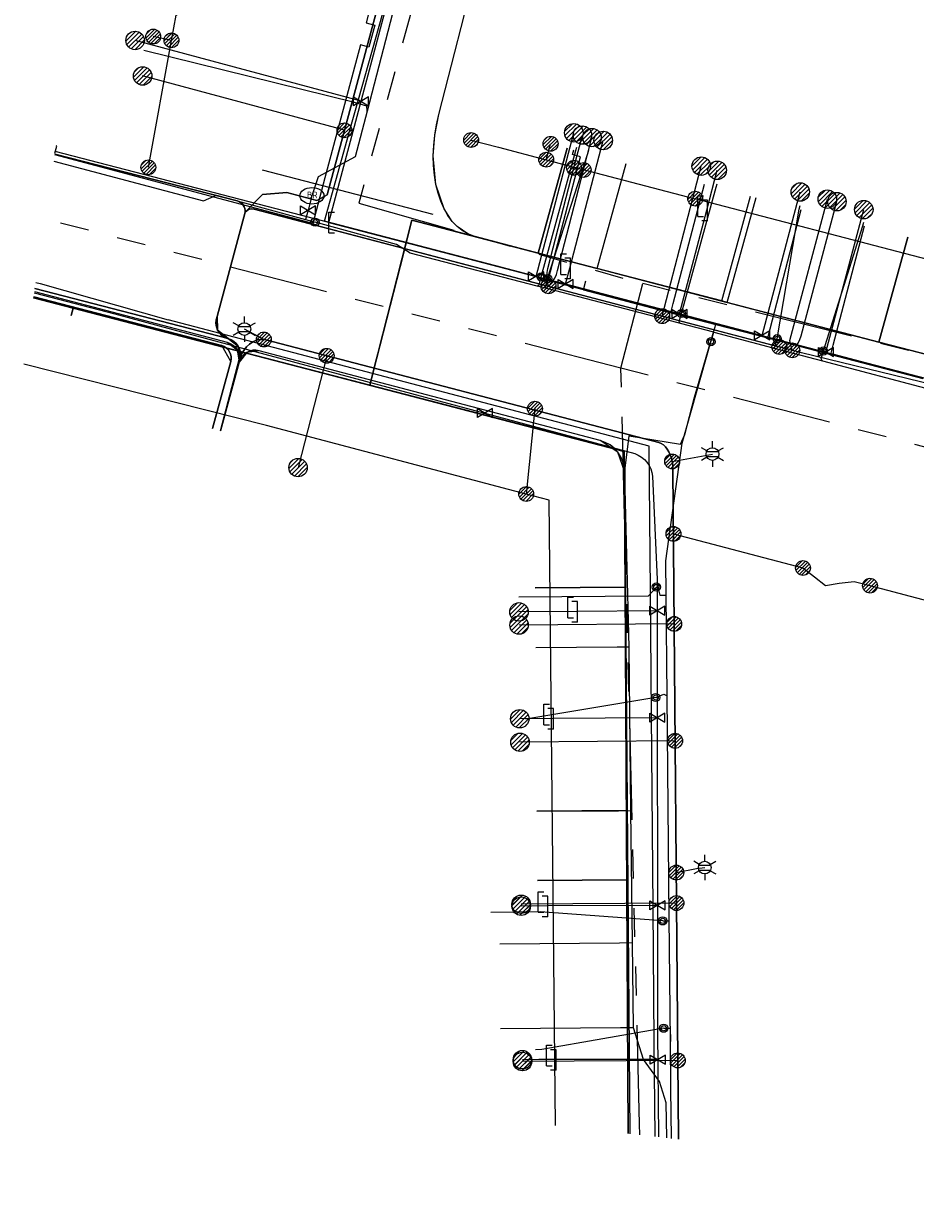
# Model space of a CAD drawing. Header units: metres. Extents: x 197355 to 199157, y 355772 to 356286.
# Tile 231 of 256: x 198535 to 198589, y 355860 to 355931. Entities that reach past the tile are written whole.
import ezdxf
from ezdxf.enums import TextEntityAlignment as Align
from ezdxf.lldxf.tags import DXFTag

# ---------------------------------------------------------------- set-up
doc = ezdxf.new("R2010")
doc.units = ezdxf.units.M
doc.linetypes.add('RI-GWA', pattern=[18.45, 6, -1.8, 1.75, -1.8, 1.75, -1.8, 1.75, -1.8])
for name, color, linetype, lineweight in [('B-WE-KL-DATA_HULPSTUK_KPNB.V.-S', 90, 'Continuous', 25), ('B-WE-KL-DATA_KABELBUNDEL_KPNB.V.-G', 90, 'Continuous', 18), ('B-WE-KL-DATA_KABELBUNDEL_ZIGGOB.V.-G', 94, 'Continuous', 18), ('B-WE-KL-DATA_TELECOM_REGGEFIBEROPERATORB.V.-G', 90, 'KL-TELECOM-ALGEMEEN-N', 18), ('B-WE-KL-DATA_TELECOM_ZIGGOB.V.-G', 94, 'KL-TELECOM-ALGEMEEN-N', 18), ('B-WE-KL-ET_LS_ENEXISNETBEHEERB.V.-G', 190, 'KL-LS-N', 18), ('B-WE-KL-ET_LS_HULPSTUK_ENEXISNETBEHEERB.V.-G', 190, 'Continuous', 18), ('B-WE-KL-ET_LS_HULPSTUK_ENEXISNETBEHEERB.V.-S', 190, 'Continuous', 25), ('B-WE-KL-ET_LS_KABELBUNDEL_ENEXISNETBEHEERB.V.-G', 190, 'KL-BUNDEL-N', 18), ('B-WE-KL-ET_MS_ENEXISNETBEHEERB.V.-G', 130, 'KL-MS-N', 18), ('B-WE-KL-GAS_HULPSTUK_ENEXISNETBEHEERB.V.-S', 30, 'Continuous', 25), ('B-WE-KL-GAS_LD_ENEXISNETBEHEERB.V.-G', 50, 'KL-GAS-LD-N', 18), ('B-WE-KL-GAS_LD_HOOFDLEIDING_100 MBAR_PE_ENEXISNETBEHEERB.V.-G', 50, 'KL-GAS-LD-N', 18), ('B-WE-KL-GAS_LD_HOOFDLEIDING_100 MBAR_PVC_ENEXISNETBEHEERB.V.-G', 50, 'KL-GAS-LD-N', 18), ('B-WE-KL-WATER_HULPSTUK_NVWATERLEIDINGMAATSCHAPPIJLIMBURG-S', 170, 'Continuous', 25), ('B-WE-KL-WATER_TRANSPORTLEIDING_NVWATERLEIDINGMAATSCHAPPIJLIMBURG-G', 170, 'KL-WATER-TR-N', 18), ('B-WE-RI-GWA_GEMEENTEROERMOND-G', 30, 'RI-GWA', 18)]:
    doc.layers.add(name, color=color, linetype=linetype, lineweight=lineweight)
doc.styles.add('NLCS-ISO', font='NLCS-ISO.ttf')
doc.styles.get("Standard").update_dxf_attribs({"font": 'isocp.shx'})
doc.linetypes.add('KL-BUNDEL-N', pattern='A,28,-5,[103,NLCS.SHX,S=1.25,R=0,X=0,Y=0],-5,[103,NLCS.SHX,S=1.25,R=0,X=0,Y=0],-5,[103,NLCS.SHX,S=1.25,R=0,X=0,Y=0],-5,[103,NLCS.SHX,S=1.25,R=0,X=0,Y=0],-5', length=53)
tags = doc.linetypes.add('KL-GAS-LD-N', pattern='A,4,-1,[69,NLCS.SHX,S=0.5,R=0,X=0,Y=0],-1,4,-1,["L",Standard,S=1,R=0,X=0.25,Y=-0.5],-2', length=13).pattern_tags.tags
tags[18] = DXFTag(74, 10)
tags = doc.linetypes.add('KL-LS-N', pattern='A,4,-1,[103,NLCS.SHX,S=0.75,R=0,X=0,Y=0],-1,4,-1,["L",Standard,S=1,R=0,X=0,Y=-0.5],-2', length=13).pattern_tags.tags
tags[18] = DXFTag(74, 10)
tags = doc.linetypes.add('KL-MS-N', pattern='A,4,-1,[103,NLCS.SHX,S=0.75,R=0,X=0,Y=0],-1,4,-1,["M",Standard,S=1,R=0,X=0,Y=-0.5],-2', length=13).pattern_tags.tags
tags[18] = DXFTag(74, 10)
doc.linetypes.add('KL-TELECOM-ALGEMEEN-N', pattern='A,7,-1,[101,NLCS.SHX,S=0.5,R=0,X=0,Y=0],-1', length=9)
doc.linetypes.add('KL-WATER-TR-N', pattern='A,7,-0.5,[168,NLCS.SHX,S=0.75,R=0,X=0.75,Y=0],-2,[168,NLCS.SHX,S=0.75,R=0,X=0.75,Y=0],-2', length=11.5)

# ---------------------------------------------------------------- blocks, each defined once
blk = doc.blocks.new('SKL-ET_HULP_MOF-SO')
h = blk.add_hatch()
h.set_pattern_fill('ANSI31', color=256, scale=6, style=0)
h.set_pattern_definition([(45, (-2.25, -126.982), (-0.53033, 0.53033), [])])
edge = h.paths.add_edge_path()
edge.add_arc((0, 0), 2.25, 0, 360)
at = {"linetype": 'Continuous'}
blk.add_circle((0, 0), 2.25, dxfattribs=at)
blk = doc.blocks.new('SKL-WTB_HULP_AFSLUITER-SO')
for p, q in [((2.3, 1.37), (-2.3, -1.37)), ((-2.3, 1.37), (2.3, -1.37)), ((2.3, -1.37), (2.3, 1.37))]:
    blk.add_line(p, q)
at = {"ltscale": 0.1}
blk.add_line((-2.3, -1.37), (-2.3, 1.37), dxfattribs=at)
blk = doc.blocks.new('SKL-WTB_HULP_AANSLUITPUNT-SO')
h = blk.add_hatch()
h.set_pattern_fill('ANSI31', color=256, scale=3, style=0)
h.set_pattern_definition([(45, (-1.125, -63.491), (-0.265165, 0.265165), [])])
edge = h.paths.add_edge_path()
edge.add_arc((0, 0), 1.12, 0, 360)
at = {"linetype": 'Continuous'}
blk.add_circle((0, 0), 1.12, dxfattribs=at)
blk = doc.blocks.new('SKL-WTB_HULP_VERLOOPSTUK-SO')
for p, q in [((-0.539, -0.383), (-0.539, 0.867)), ((-0.539, 0.867), (-0.193, 0.867)), ((0.048, 0.598), (-0.298, 0.598)), ((0.048, -0.652), (0.048, 0.598)), ((-0.539, -0.383), (-0.193, -0.383)), ((0.048, -0.652), (-0.298, -0.652))]:
    blk.add_line(p, q)
blk = doc.blocks.new('SKL-WTB_HULP_EINDKAP-SO')
for p, q in [((0, -0.625), (0, 0.625)), ((0, 0.625), (0.346, 0.625)), ((0, -0.625), (0.346, -0.625))]:
    blk.add_line(p, q)
blk = doc.blocks.new('SKL-ET_HULP_AANSLUITPUNT-SO')
h = blk.add_hatch()
h.set_pattern_fill('ANSI31', color=256, scale=30, style=0)
h.set_pattern_definition([(45, (-11.25, -634.91), (-2.65165, 2.65165), [])])
edge = h.paths.add_edge_path()
edge.add_arc((0, 0), 11.2, 0, 360)
at = {"linetype": 'Continuous'}
blk.add_circle((0, 0), 11.2, dxfattribs=at)
blk = doc.blocks.new('B-SIE-WEG_LICHTMAST-SO')
at = {"ltscale": 0.1}
for p, q in [((0, 0.386), (0, 0.772)), ((-0.334, 0.193), (-0.668, 0.386)), ((0.334, 0.193), (0.668, 0.386)), ((-0.334, -0.193), (-0.668, -0.386)), ((0, -0.386), (0, -0.772)), ((0.334, -0.193), (0.668, -0.386))]:
    blk.add_line(p, q, dxfattribs=at)
at = {"flags": 128}
for points in [[(-0.354, 0.152), (0.354, 0.152)], [(-0.354, -0.152), (0.354, -0.152)]]:
    blk.add_lwpolyline(points, dxfattribs=at)
at = {"ltscale": 0.1}
blk.add_circle((0, 0), 0.386, dxfattribs=at)
at = {"style": 'NLCS-ISO'}
blk.add_attdef('TYPE', text='', height=0.549, dxfattribs=at).set_placement((0, 0.772), align=Align.BOTTOM_CENTER)
blk = doc.blocks.new('SIE-WEG_STRAATPOT_BRANDKRAAN-SO')
blk.add_ellipse((0, 0), major_axis=(-0.729, 0), ratio=0.685994)
at = {"style": 'NLCS-ISO'}
blk.add_text('BR', height=0.4, dxfattribs=at).set_placement((-0.298, -0.153))
blk = doc.blocks.new('SIE-WEG_AFVALBAK_TYPE_01')
for radius in [0.25, 0.156]:
    blk.add_circle((0, 0), radius)

msp = doc.modelspace()

# ---------------------------------------------------------------- linework, layer by layer
at = {"layer": 'B-WE-KL-DATA_KABELBUNDEL_KPNB.V.-G', "flags": 128}
for points in [[(198544.149, 355930.486), (198544.428, 355932.02), (198547.997, 355933.788), (198550.768, 355938.634), (198553.387, 355948.615)], [(198542.749, 355922.788), (198544.149, 355930.486)], [(198544.149, 355930.487), (198543.042, 355930.718)], [(198562.313, 355924.441), (198563.969, 355924.008), (198566.865, 355923.25)], [(198566.865, 355923.25), (198567.132, 355924.215)], [(198566.865, 355923.25), (198575.899, 355920.886)], [(198560.008, 355919.919), (198549.672, 355922.625)], [(198596.024, 355917.681), (198590.504, 355919.126), (198589.974, 355917.204), (198575.899, 355920.886)], [(198565.653, 355902.974), (198549.907, 355907.129), (198535.19, 355910.842)], [(198566.182, 355908.151), (198565.653, 355902.974)], [(198567.425, 355864.684), (198567.052, 355902.605), (198565.653, 355902.974)]]:
    msp.add_lwpolyline(points, dxfattribs=at)
at = {"layer": 'B-WE-KL-DATA_KABELBUNDEL_ZIGGOB.V.-G', "flags": 128}
for points in [[(198562.478, 355918.613), (198562.118, 355918.752), (198561.46, 355919.203), (198561.168, 355919.511), (198560.671, 355920.278), (198560.178, 355921.748), (198560.021, 355923.492), (198560.111, 355924.735), (198560.353, 355925.988), (198562.677, 355935.066)], [(198537.083, 355923.642), (198537.195, 355924.07), (198537.148, 355924.082)], [(198568.141, 355923.951), (198566.385, 355917.589)], [(198569.963, 355916.653), (198571.721, 355923.014)], [(198577.503, 355914.68), (198579.26, 355921.042)], [(198577.842, 355914.591), (198579.599, 355920.953)], [(198562.478, 355918.613), (198558.728, 355919.592), (198558.214, 355917.566)], [(198566.385, 355917.589), (198562.478, 355918.613)], [(198588.789, 355918.549), (198587.032, 355912.186)], [(198558.214, 355917.566), (198556.582, 355911.171)], [(198569.963, 355916.653), (198566.385, 355917.589)], [(198577.503, 355914.68), (198569.963, 355916.653)], [(198535.785, 355914.87), (198538.181, 355914.247)], [(198538.181, 355914.247), (198538.063, 355913.794)], [(198538.181, 355914.247), (198548.364, 355911.6)], [(198577.842, 355914.591), (198577.503, 355914.68)], [(198587.032, 355912.186), (198577.842, 355914.591)], [(198590.24, 355911.347), (198587.032, 355912.186)], [(198547.119, 355906.814), (198548.364, 355911.6)], [(198548.364, 355911.6), (198556.182, 355909.568)], [(198556.582, 355911.171), (198556.182, 355909.568)], [(198556.182, 355909.568), (198571.59, 355905.559), (198571.654, 355897.323)], [(198566.204, 355897.282), (198571.654, 355897.323)], [(198571.731, 355883.775), (198571.654, 355897.323)], [(198566.306, 355883.734), (198571.731, 355883.775)], [(198571.755, 355879.575), (198571.731, 355883.775)], [(198566.337, 355879.534), (198571.755, 355879.575)], [(198571.843, 355864.188), (198571.755, 355879.575)]]:
    msp.add_lwpolyline(points, dxfattribs=at)
at = {"layer": 'B-WE-KL-DATA_TELECOM_REGGEFIBEROPERATORB.V.-G', "flags": 128}
for points in [[(198604.847, 355982.245), (198598.807, 355983.84), (198597.769, 355982.597), (198597.606, 355982.366), (198597.3, 355981.931), (198586.415, 355984.479), (198583.265, 355985.138), (198580.403, 355985.358), (198578.144, 355985.48), (198577.029, 355985.286), (198575.669, 355984.827), (198575.586, 355981.94), (198575.046, 355981.317), (198574.769, 355978.851), (198573.869, 355976.821), (198572.489, 355975.169), (198572.598, 355973.905), (198573.108, 355972.26), (198571.897, 355967.55), (198568.785, 355955.662), (198567.886, 355952.2), (198564.317, 355952.936), (198564.067, 355952.397), (198563.663, 355951.777), (198562.444, 355951.484), (198561.03, 355950.592), (198560.27, 355948.954), (198559.883, 355946.678), (198559.002, 355943.422), (198559.579, 355943.252), (198559.191, 355941.707), (198558.543, 355941.869), (198557.182, 355936.463), (198555.945, 355931.555), (198556.477, 355931.418), (198556.104, 355930.073), (198555.606, 355930.211), (198553.453, 355922.145), (198552.714, 355919.376), (198537.07, 355923.553)], [(198569.119, 355915.358), (198566.976, 355915.919), (198567.119, 355916.464), (198568.941, 355923.43), (198568.458, 355923.56), (198568.533, 355923.848)], [(198574.425, 355913.971), (198574.57, 355914.522), (198576.467, 355921.773)], [(198580.292, 355912.436), (198580.437, 355912.994), (198582.33, 355920.239)], [(198584.119, 355911.435), (198584.265, 355911.996), (198586.158, 355919.237)], [(198569.119, 355915.358), (198569.262, 355915.905)], [(198569.119, 355915.358), (198574.425, 355913.971)], [(198574.425, 355913.971), (198577.153, 355913.257)], [(198571.891, 355893.695), (198571.756, 355899.263), (198571.659, 355903.27), (198571.651, 355904.547), (198571.885, 355906.499), (198574.999, 355906.007), (198575.266, 355906.582), (198575.848, 355908.845), (198576.851, 355912.238), (198577.153, 355913.257)], [(198577.153, 355913.257), (198580.292, 355912.436)], [(198580.292, 355912.436), (198584.119, 355911.435)], [(198584.119, 355911.435), (198589.693, 355909.977)], [(198571.891, 355893.695), (198571.177, 355893.689), (198566.232, 355893.652)], [(198571.891, 355893.695), (198571.177, 355893.689), (198566.232, 355893.652)], [(198572.004, 355883.753), (198571.891, 355893.695)], [(198572.004, 355883.753), (198571.891, 355893.695)], [(198572.004, 355883.753), (198571.256, 355883.748), (198566.306, 355883.711)], [(198572.004, 355883.753), (198571.256, 355883.748), (198566.306, 355883.711)], [(198572.095, 355875.743), (198572.004, 355883.753)], [(198572.095, 355875.743), (198572.004, 355883.753)], [(198572.095, 355875.743), (198571.319, 355875.736), (198564.051, 355875.675)], [(198572.095, 355875.743), (198571.319, 355875.736), (198564.051, 355875.675)], [(198572.153, 355870.595), (198572.095, 355875.743)], [(198572.153, 355870.595), (198572.095, 355875.743)], [(198572.153, 355870.595), (198571.36, 355870.589), (198564.094, 355870.529)], [(198572.153, 355870.595), (198571.36, 355870.589), (198564.094, 355870.529)], [(198574.186, 355863.925), (198574.143, 355866.04), (198573.729, 355867.338), (198572.765, 355868.684), (198572.153, 355870.595)], [(198574.186, 355863.925), (198574.143, 355866.04), (198573.729, 355867.338), (198572.765, 355868.684), (198572.153, 355870.595)]]:
    msp.add_lwpolyline(points, dxfattribs=at)
at = {"layer": 'B-WE-KL-DATA_TELECOM_ZIGGOB.V.-G', "flags": 128}
for points in [[(198571.843, 355864.188), (198571.654, 355897.323), (198571.59, 355905.559), (198566.132, 355906.982), (198556.182, 355909.568), (198556.582, 355911.171), (198556.668, 355911.483), (198558.728, 355919.592), (198562.478, 355918.613), (198562.118, 355918.752), (198561.778, 355918.949), (198561.46, 355919.203), (198561.168, 355919.511), (198560.904, 355919.87), (198560.671, 355920.278), (198560.472, 355920.73), (198560.307, 355921.221), (198560.178, 355921.748), (198560.087, 355922.306), (198560.035, 355922.889), (198560.021, 355923.492), (198560.046, 355924.109), (198560.111, 355924.735), (198560.213, 355925.363), (198560.353, 355925.988), (198562.677, 355935.066), (198567.197, 355952.116)], [(198537.083, 355923.644), (198537.195, 355924.07), (198537.148, 355924.082)], [(198537.083, 355923.644), (198537.195, 355924.07), (198537.148, 355924.082)], [(198537.083, 355923.644), (198537.195, 355924.07), (198537.148, 355924.082)], [(198537.083, 355923.644), (198537.195, 355924.07), (198537.148, 355924.082)], [(198537.083, 355923.644), (198537.195, 355924.07), (198537.148, 355924.082)], [(198537.083, 355923.644), (198537.195, 355924.07), (198537.148, 355924.082)], [(198537.083, 355923.644), (198537.195, 355924.07), (198537.148, 355924.082)], [(198537.083, 355923.644), (198537.195, 355924.07), (198537.148, 355924.082)], [(198537.083, 355923.644), (198537.195, 355924.07), (198537.148, 355924.082)], [(198537.083, 355923.644), (198537.195, 355924.07), (198537.148, 355924.082)], [(198537.083, 355923.644), (198537.195, 355924.07), (198537.148, 355924.082)], [(198537.083, 355923.644), (198537.195, 355924.07), (198537.148, 355924.082)], [(198537.083, 355923.644), (198537.195, 355924.07), (198537.148, 355924.082)], [(198538.063, 355913.794), (198538.181, 355914.247), (198556.182, 355909.568), (198556.582, 355911.171), (198556.668, 355911.483), (198558.728, 355919.592), (198566.385, 355917.589), (198568.141, 355923.951)], [(198538.063, 355913.794), (198538.181, 355914.247), (198556.182, 355909.568), (198556.582, 355911.171), (198556.668, 355911.483), (198558.728, 355919.592), (198569.963, 355916.653), (198571.721, 355923.014)], [(198538.063, 355913.794), (198538.181, 355914.247), (198556.182, 355909.568), (198556.582, 355911.171), (198556.668, 355911.483), (198558.728, 355919.592), (198562.478, 355918.613), (198562.955, 355918.486), (198577.503, 355914.68), (198579.26, 355921.042)], [(198538.063, 355913.794), (198538.181, 355914.247), (198556.182, 355909.568), (198556.582, 355911.171), (198556.668, 355911.483), (198558.728, 355919.592), (198562.478, 355918.613), (198562.955, 355918.486), (198577.842, 355914.591), (198579.599, 355920.953)], [(198538.063, 355913.794), (198538.181, 355914.247), (198556.182, 355909.568), (198556.582, 355911.171), (198556.668, 355911.483), (198558.728, 355919.592), (198562.478, 355918.613), (198562.955, 355918.486), (198590.24, 355911.347), (198592.416, 355919.661)], [(198538.063, 355913.794), (198538.181, 355914.247), (198556.182, 355909.568), (198556.582, 355911.171), (198556.668, 355911.483), (198558.728, 355919.592), (198562.478, 355918.613), (198562.955, 355918.486), (198587.032, 355912.186), (198588.789, 355918.549)], [(198538.063, 355913.794), (198538.181, 355914.247), (198535.785, 355914.87)], [(198538.063, 355913.794), (198538.181, 355914.247), (198535.785, 355914.87)], [(198538.063, 355913.794), (198538.181, 355914.247), (198535.785, 355914.87)], [(198538.063, 355913.794), (198538.181, 355914.247), (198535.785, 355914.87)], [(198538.063, 355913.794), (198538.181, 355914.247), (198535.785, 355914.87)], [(198538.063, 355913.794), (198538.181, 355914.247), (198535.785, 355914.87)], [(198538.063, 355913.794), (198538.181, 355914.247), (198535.785, 355914.87)], [(198538.063, 355913.794), (198538.181, 355914.247), (198535.785, 355914.87)], [(198538.063, 355913.794), (198538.181, 355914.247), (198535.785, 355914.87)], [(198535.785, 355914.87), (198538.181, 355914.247), (198538.063, 355913.794)], [(198535.785, 355914.87), (198538.181, 355914.247), (198538.063, 355913.794)], [(198535.785, 355914.87), (198538.181, 355914.247), (198538.063, 355913.794)], [(198535.785, 355914.87), (198538.181, 355914.247), (198538.063, 355913.794)], [(198535.785, 355914.87), (198538.181, 355914.247), (198538.063, 355913.794)], [(198538.063, 355913.794), (198538.181, 355914.247), (198535.785, 355914.87)], [(198538.063, 355913.794), (198538.181, 355914.247), (198535.785, 355914.87)], [(198538.063, 355913.794), (198538.181, 355914.247), (198535.785, 355914.87)], [(198538.063, 355913.794), (198538.181, 355914.247), (198535.785, 355914.87)], [(198547.119, 355906.814), (198548.364, 355911.6), (198535.785, 355914.87)], [(198547.119, 355906.814), (198548.364, 355911.6), (198535.785, 355914.87)], [(198571.843, 355864.188), (198571.654, 355897.323), (198571.59, 355905.559), (198566.132, 355906.982), (198538.181, 355914.247), (198538.063, 355913.794)], [(198547.119, 355906.814), (198548.364, 355911.6), (198571.59, 355905.559), (198571.654, 355897.323), (198571.843, 355864.188)], [(198571.843, 355864.188), (198571.654, 355897.323), (198566.204, 355897.282)], [(198571.843, 355864.188), (198571.731, 355883.775), (198566.306, 355883.734)], [(198571.843, 355864.188), (198571.755, 355879.575), (198566.337, 355879.534)]]:
    msp.add_lwpolyline(points, dxfattribs=at)
at = {"layer": 'B-WE-KL-ET_LS_ENEXISNETBEHEERB.V.-G', "flags": 128}
for points in [[(198547.118, 355906.814), (198548.305, 355911.188), (198548.194, 355911.94), (198547.586, 355912.396), (198546.944, 355912.92), (198546.91, 355913.748), (198548.622, 355920.061), (198549.662, 355921.13), (198551.146, 355921.268), (198552.969, 355920.777), (198553.582, 355921.129), (198556.541, 355932.105), (198556.745, 355932.623), (198556.858, 355932.874), (198556.938, 355933.141), (198559.876, 355945.961), (198559.941, 355946.116), (198560.054, 355946.241), (198565.263, 355950.352), (198565.368, 355950.465), (198565.433, 355950.605), (198568.547, 355961.383), (198570.874, 355969.915), (198571.238, 355971.942), (198571.383, 355972.314), (198574.835, 355985.518)], [(198563.857, 355972.434), (198564.046, 355972.657), (198564.334, 355972.706), (198570.164, 355971.134), (198570.77, 355970.671), (198570.874, 355969.915), (198568.547, 355961.383), (198565.433, 355950.605), (198565.368, 355950.465), (198565.263, 355950.352), (198560.054, 355946.241), (198559.941, 355946.116), (198559.876, 355945.961), (198556.938, 355933.141), (198556.858, 355932.874), (198556.745, 355932.623), (198556.541, 355932.105), (198553.582, 355921.129), (198552.969, 355920.777), (198551.146, 355921.268), (198549.662, 355921.13), (198548.622, 355920.061), (198546.91, 355913.748), (198546.944, 355912.92), (198547.586, 355912.396), (198548.194, 355911.94), (198548.305, 355911.188), (198547.118, 355906.814)], [(198563.857, 355972.434), (198564.046, 355972.657), (198564.334, 355972.706), (198570.164, 355971.134), (198570.77, 355970.671), (198570.874, 355969.915), (198568.547, 355961.383), (198565.433, 355950.605), (198565.368, 355950.465), (198565.263, 355950.352), (198560.054, 355946.241), (198559.941, 355946.116), (198559.876, 355945.961), (198556.938, 355933.141), (198556.858, 355932.874), (198556.745, 355932.623), (198556.541, 355932.105), (198553.582, 355921.129), (198552.969, 355920.777), (198551.146, 355921.268), (198549.662, 355921.13), (198548.622, 355920.061), (198546.91, 355913.748), (198546.944, 355912.92), (198547.586, 355912.396), (198548.194, 355911.94), (198548.305, 355911.188), (198547.118, 355906.814)], [(198733.008, 355957.788), (198728.001, 355957.69), (198727.833, 355957.678), (198727.669, 355957.636), (198727.515, 355957.567), (198727.376, 355957.471), (198727.256, 355957.353), (198727.159, 355957.215), (198727.087, 355957.062), (198726.203, 355953.696), (198726.135, 355953.512), (198726.033, 355953.345), (198725.899, 355953.201), (198725.741, 355953.086), (198725.562, 355953.004), (198725.372, 355952.959), (198725.176, 355952.951), (198724.982, 355952.982), (198707.853, 355957.353), (198695.332, 355960.256), (198683.632, 355963.419), (198683.168, 355963.511), (198682.699, 355963.572), (198682.228, 355963.601), (198681.755, 355963.598), (198681.283, 355963.564), (198680.815, 355963.497), (198680.353, 355963.399), (198679.898, 355963.27), (198679.453, 355963.111), (198679.019, 355962.922), (198678.6, 355962.704), (198678.196, 355962.459), (198677.809, 355962.186), (198677.442, 355961.888), (198677.096, 355961.567), (198676.772, 355961.222), (198676.607, 355960.984), (198676.204, 355960.395), (198675.147, 355958.776), (198674.139, 355957.125), (198673.181, 355955.445), (198672.275, 355953.736), (198671.861, 355952.912), (198671.301, 355951.746), (198670.764, 355950.57), (198670.251, 355949.382), (198669.763, 355948.185), (198663.809, 355932.386), (198656.574, 355922.085), (198646.926, 355905.711), (198646.778, 355905.535), (198646.581, 355905.416), (198646.356, 355905.367), (198646.128, 355905.394), (198636.856, 355908.08), (198635.894, 355908.353), (198628.281, 355910.469), (198628.086, 355910.484), (198627.899, 355910.425), (198627.749, 355910.299), (198627.658, 355910.126), (198625.056, 355901.44), (198624.965, 355901.266), (198624.814, 355901.14), (198624.627, 355901.08), (198624.431, 355901.095), (198623.875, 355901.272), (198612.035, 355904.293), (198582.337, 355911.542), (198549.169, 355920.258), (198549.016, 355920.277), (198548.864, 355920.248), (198548.728, 355920.173), (198548.622, 355920.061), (198546.91, 355913.748), (198546.852, 355913.543), (198546.838, 355913.33), (198546.869, 355913.12), (198546.944, 355912.92), (198547.059, 355912.741), (198547.209, 355912.589), (198547.387, 355912.473), (198547.769, 355912.329), (198547.935, 355912.228), (198548.079, 355912.097), (198548.194, 355911.94), (198548.277, 355911.764), (198548.324, 355911.575), (198548.333, 355911.381), (198548.305, 355911.188), (198547.118, 355906.814)], [(198676.204, 355960.395), (198675.147, 355958.776), (198674.139, 355957.125), (198673.181, 355955.445), (198672.275, 355953.736), (198671.861, 355952.912), (198671.301, 355951.746), (198670.764, 355950.57), (198670.251, 355949.382), (198669.763, 355948.185), (198663.809, 355932.386), (198656.574, 355922.085), (198646.926, 355905.711), (198646.778, 355905.535), (198646.581, 355905.416), (198646.356, 355905.367), (198646.128, 355905.394), (198636.856, 355908.08), (198635.894, 355908.353), (198628.281, 355910.469), (198628.086, 355910.484), (198627.899, 355910.425), (198627.749, 355910.299), (198627.658, 355910.126), (198625.056, 355901.44), (198624.965, 355901.266), (198624.814, 355901.14), (198624.627, 355901.08), (198624.431, 355901.095), (198623.875, 355901.272), (198612.035, 355904.293), (198582.337, 355911.542), (198580.997, 355911.895)], [(198554.634, 355925.031), (198542.399, 355928.327)], [(198568.549, 355922.76), (198569.06, 355924.744)], [(198569.133, 355922.623), (198569.641, 355924.592)], [(198547.118, 355906.814), (198548.299, 355911.167), (198548.302, 355911.177), (198548.305, 355911.188), (198548.333, 355911.381), (198548.324, 355911.575), (198548.277, 355911.764), (198548.194, 355911.94), (198548.079, 355912.097), (198547.935, 355912.228), (198547.769, 355912.329), (198547.586, 355912.396), (198547.387, 355912.473), (198547.209, 355912.589), (198547.059, 355912.741), (198546.944, 355912.92), (198546.869, 355913.12), (198546.838, 355913.33), (198546.852, 355913.543), (198546.91, 355913.748), (198548.622, 355920.061), (198548.622, 355920.177), (198548.601, 355920.291), (198548.56, 355920.399), (198548.501, 355920.499), (198548.425, 355920.586), (198548.334, 355920.659), (198548.233, 355920.714), (198548.123, 355920.751), (198537.074, 355923.583)], [(198537.074, 355923.583), (198548.123, 355920.751), (198548.233, 355920.714), (198548.334, 355920.659), (198548.425, 355920.586), (198548.501, 355920.499), (198548.56, 355920.399), (198548.601, 355920.291), (198548.622, 355920.177), (198548.622, 355920.061), (198546.91, 355913.748), (198546.852, 355913.543), (198546.838, 355913.33), (198546.869, 355913.12), (198546.944, 355912.92), (198547.059, 355912.741), (198547.209, 355912.589), (198547.387, 355912.473), (198547.769, 355912.329), (198547.935, 355912.228), (198548.079, 355912.097), (198548.194, 355911.94), (198548.277, 355911.764), (198548.324, 355911.575), (198548.333, 355911.381), (198548.305, 355911.188), (198547.118, 355906.814)], [(198567.005, 355915.572), (198566.976, 355915.677), (198566.927, 355915.919), (198566.91, 355916.16), (198566.924, 355916.402), (198566.971, 355916.644), (198568.549, 355922.76)], [(198567.005, 355915.572), (198567.096, 355915.671), (198567.252, 355915.862), (198567.381, 355916.067), (198567.484, 355916.287), (198567.559, 355916.521), (198569.133, 355922.623)], [(198573.897, 355913.76), (198576.264, 355922.859)], [(198581.783, 355911.688), (198581.63, 355912.281), (198583.909, 355920.859)], [(198547.118, 355906.814), (198548.305, 355911.188), (198548.333, 355911.381), (198548.324, 355911.575), (198548.277, 355911.764), (198548.194, 355911.94), (198548.079, 355912.097), (198547.935, 355912.228), (198547.769, 355912.329), (198547.387, 355912.473), (198547.209, 355912.589), (198547.059, 355912.741), (198546.944, 355912.92), (198546.869, 355913.12), (198546.838, 355913.33), (198546.852, 355913.543), (198546.91, 355913.748), (198548.622, 355920.061), (198548.728, 355920.173), (198548.864, 355920.248), (198549.016, 355920.277), (198549.169, 355920.258), (198580.997, 355911.895)], [(198624.253, 355899.55), (198624.469, 355900.307), (198624.484, 355900.422), (198624.48, 355900.563), (198624.453, 355900.702), (198624.402, 355900.834), (198624.33, 355900.955), (198624.238, 355901.062), (198624.13, 355901.153), (198624.007, 355901.223), (198623.875, 355901.272), (198612.035, 355904.293), (198582.337, 355911.542), (198549.169, 355920.258), (198549.016, 355920.277), (198548.864, 355920.248), (198548.728, 355920.173), (198548.622, 355920.061), (198546.91, 355913.748), (198546.852, 355913.543), (198546.838, 355913.33), (198546.869, 355913.12), (198546.944, 355912.92), (198547.059, 355912.741), (198547.209, 355912.589), (198547.387, 355912.473), (198547.769, 355912.329), (198547.935, 355912.228), (198548.079, 355912.097), (198548.194, 355911.94), (198548.277, 355911.764), (198548.324, 355911.575), (198548.333, 355911.381), (198548.305, 355911.188), (198547.118, 355906.814)], [(198581.783, 355911.688), (198581.842, 355911.745), (198582.007, 355911.927), (198582.143, 355912.127), (198582.251, 355912.343), (198582.329, 355912.576), (198584.49, 355920.707)], [(198547.118, 355906.814), (198548.305, 355911.188), (198548.333, 355911.381), (198548.324, 355911.575), (198548.277, 355911.764), (198548.194, 355911.94), (198548.079, 355912.097), (198547.935, 355912.228), (198547.769, 355912.329), (198547.586, 355912.396), (198535.87, 355915.439)], [(198535.87, 355915.439), (198547.586, 355912.396), (198547.769, 355912.329), (198547.935, 355912.228), (198548.079, 355912.097), (198548.194, 355911.94), (198548.277, 355911.764), (198548.324, 355911.575), (198548.333, 355911.381), (198548.305, 355911.188), (198547.118, 355906.814)], [(198547.118, 355906.814), (198548.305, 355911.188), (198548.194, 355911.94), (198547.586, 355912.396), (198535.87, 355915.439)], [(198547.118, 355906.814), (198548.305, 355911.188), (198548.194, 355911.94), (198547.586, 355912.396), (198535.87, 355915.439)], [(198535.796, 355914.941), (198547.174, 355911.986), (198547.198, 355911.979), (198547.34, 355911.922), (198547.468, 355911.838), (198547.578, 355911.732), (198547.666, 355911.606), (198547.727, 355911.465), (198547.761, 355911.316), (198547.765, 355911.163), (198547.739, 355911.012), (198546.634, 355906.938)], [(198546.634, 355906.938), (198547.739, 355911.012), (198547.198, 355911.979), (198547.174, 355911.986), (198535.796, 355914.941)], [(198549.748, 355912.345), (198548.566, 355912.974)], [(198547.118, 355906.814), (198548.299, 355911.167), (198548.403, 355911.446), (198548.535, 355911.684), (198548.697, 355911.895), (198548.883, 355912.071), (198549.088, 355912.208), (198549.305, 355912.301), (198549.527, 355912.347), (198549.748, 355912.345), (198549.864, 355912.324), (198573.702, 355906.098), (198573.702, 355906.098), (198553.559, 355911.359)], [(198574.884, 355863.847), (198574.545, 355904.488), (198574.533, 355904.721), (198574.502, 355904.947), (198574.453, 355905.158), (198574.387, 355905.356), (198574.304, 355905.537), (198574.207, 355905.698), (198574.096, 355905.837), (198573.973, 355905.951), (198573.841, 355906.038), (198573.702, 355906.098), (198549.864, 355912.324), (198549.748, 355912.345), (198549.527, 355912.347), (198549.305, 355912.301), (198549.088, 355912.208), (198548.883, 355912.071), (198548.697, 355911.895), (198548.535, 355911.684), (198548.403, 355911.446), (198548.299, 355911.167), (198547.118, 355906.814)], [(198553.559, 355911.359), (198551.822, 355904.575)], [(198573.702, 355906.098), (198573.841, 355906.038), (198573.973, 355905.951), (198574.096, 355905.837), (198574.207, 355905.698), (198574.304, 355905.537), (198574.387, 355905.356), (198574.453, 355905.158), (198574.502, 355904.947), (198574.533, 355904.721), (198574.545, 355904.488), (198574.884, 355863.847), (198574.884, 355863.847), (198574.578, 355900.557)], [(198574.502, 355904.947), (198576.946, 355905.398)], [(198574.578, 355900.557), (198582.43, 355898.487)], [(198582.43, 355898.487), (198583.126, 355897.955), (198583.801, 355897.42), (198584.62, 355897.562), (198585.533, 355897.669), (198586.494, 355897.416)], [(198586.494, 355897.416), (198608.355, 355891.652), (198604.507, 355878.227), (198603.726, 355875.108)], [(198574.623, 355895.095), (198565.221, 355895.025)], [(198574.682, 355888.004), (198565.274, 355887.919)], [(198574.749, 355880.016), (198575.983, 355880.252), (198576.48, 355880.318)], [(198574.764, 355878.164), (198565.348, 355878.092)], [(198574.844, 355868.618), (198565.427, 355868.553)]]:
    msp.add_lwpolyline(points, dxfattribs=at)
at = {"layer": 'B-WE-KL-ET_LS_HULPSTUK_ENEXISNETBEHEERB.V.-G', "flags": 128}
msp.add_lwpolyline([(198546.91, 355913.748), (198548.622, 355920.061)], dxfattribs=at)
at = {"layer": 'B-WE-KL-ET_LS_KABELBUNDEL_ENEXISNETBEHEERB.V.-G', "flags": 128}
for points in [[(198548.622, 355920.061), (198549.662, 355921.13), (198551.146, 355921.268), (198552.969, 355920.777), (198553.582, 355921.129), (198556.541, 355932.105), (198556.745, 355932.623), (198556.858, 355932.874), (198556.938, 355933.141), (198559.876, 355945.961), (198559.941, 355946.116), (198560.054, 355946.241), (198565.263, 355950.352), (198565.368, 355950.465), (198565.433, 355950.605), (198568.547, 355961.383), (198570.874, 355969.915)], [(198537.074, 355923.583), (198548.123, 355920.751), (198548.233, 355920.714), (198548.334, 355920.659), (198548.425, 355920.586), (198548.501, 355920.499), (198548.56, 355920.399), (198548.601, 355920.291), (198548.622, 355920.177), (198548.622, 355920.061)], [(198548.622, 355920.061), (198546.91, 355913.748)], [(198548.622, 355920.061), (198548.728, 355920.173), (198548.864, 355920.248), (198549.016, 355920.277), (198549.169, 355920.258), (198580.997, 355911.895)], [(198535.87, 355915.439), (198547.586, 355912.396)], [(198546.634, 355906.938), (198547.739, 355911.012), (198547.765, 355911.163), (198547.761, 355911.316), (198547.727, 355911.465), (198547.666, 355911.606), (198547.578, 355911.732), (198547.468, 355911.838), (198547.34, 355911.922), (198547.198, 355911.979), (198547.174, 355911.986), (198535.796, 355914.941)], [(198546.91, 355913.748), (198546.944, 355912.92), (198547.586, 355912.396)], [(198547.586, 355912.396), (198548.194, 355911.94), (198548.305, 355911.188)], [(198548.305, 355911.188), (198548.403, 355911.446), (198548.535, 355911.684), (198548.697, 355911.895), (198548.883, 355912.071), (198549.088, 355912.208), (198549.305, 355912.301), (198549.527, 355912.347), (198549.748, 355912.345), (198549.864, 355912.324), (198573.702, 355906.098), (198573.702, 355906.098), (198553.559, 355911.359)], [(198623.875, 355901.272), (198612.035, 355904.293), (198582.337, 355911.542), (198580.997, 355911.895)], [(198547.118, 355906.814), (198548.305, 355911.188)], [(198573.702, 355906.098), (198573.841, 355906.038), (198573.973, 355905.951), (198574.096, 355905.837), (198574.207, 355905.698), (198574.304, 355905.537), (198574.387, 355905.356), (198574.453, 355905.158), (198574.502, 355904.947), (198574.533, 355904.721), (198574.545, 355904.488), (198574.884, 355863.847), (198574.884, 355863.847), (198574.578, 355900.557)]]:
    msp.add_lwpolyline(points, dxfattribs=at)
at = {"layer": 'B-WE-KL-ET_MS_ENEXISNETBEHEERB.V.-G', "flags": 128}
for points in [[(198535.843, 355915.26), (198547.53, 355912.177), (198548.137, 355911.716), (198548.244, 355910.962)], [(198535.843, 355915.26), (198547.53, 355912.177), (198547.713, 355912.109), (198547.879, 355912.007), (198548.022, 355911.874), (198548.137, 355911.716), (198548.219, 355911.539), (198548.265, 355911.35), (198548.274, 355911.155), (198548.244, 355910.962), (198547.119, 355906.814)], [(198571.964, 355864.175), (198571.632, 355904.295), (198571.603, 355904.619), (198571.521, 355904.935), (198571.39, 355905.233), (198571.212, 355905.505), (198570.992, 355905.746), (198570.735, 355905.947), (198570.45, 355906.104), (198570.143, 355906.212), (198549.464, 355911.667), (198549.271, 355911.698), (198549.076, 355911.691), (198548.886, 355911.647), (198548.709, 355911.566), (198548.55, 355911.452), (198548.417, 355911.31), (198548.313, 355911.145), (198548.244, 355910.962), (198547.119, 355906.814)], [(198571.964, 355864.175), (198571.632, 355904.295), (198571.212, 355905.505), (198570.143, 355906.212), (198549.464, 355911.667), (198548.709, 355911.566), (198548.244, 355910.962)], [(198547.119, 355906.814), (198548.244, 355910.962)]]:
    msp.add_lwpolyline(points, dxfattribs=at)
at = {"layer": 'B-WE-KL-GAS_LD_ENEXISNETBEHEERB.V.-G', "flags": 128}
for points in [[(198555.64, 355926.792), (198541.943, 355930.481)], [(198566.261, 355916.171), (198568.539, 355924.88)], [(198568.297, 355916.675), (198570.322, 355924.414)], [(198576.6, 355920.188), (198577.233, 355922.606)], [(198579.956, 355912.59), (198582.268, 355921.291)], [(198583.823, 355911.578), (198586.119, 355920.22)], [(198568.716, 355895.851), (198565.215, 355895.825)], [(198567.264, 355889.36), (198565.264, 355889.345)], [(198566.923, 355877.987), (198565.349, 355877.976)], [(198567.415, 355868.673), (198566.426, 355868.672), (198565.426, 355868.666)]]:
    msp.add_lwpolyline(points, dxfattribs=at)
at = {"layer": 'B-WE-KL-GAS_LD_HOOFDLEIDING_100 MBAR_PE_ENEXISNETBEHEERB.V.-G', "flags": 128}
for points in [[(198574.954, 355913.899), (198576.6, 355920.188)], [(198568.043, 355915.707), (198568.297, 355916.675)], [(198573.6, 355895.891), (198568.716, 355895.851)], [(198573.603, 355889.409), (198567.264, 355889.36)], [(198573.61, 355878.02), (198566.923, 355877.987)], [(198573.629, 355868.673), (198567.415, 355868.673)]]:
    msp.add_lwpolyline(points, dxfattribs=at)
at = {"layer": 'B-WE-KL-GAS_LD_HOOFDLEIDING_100 MBAR_PVC_ENEXISNETBEHEERB.V.-G', "flags": 128}
for points in [[(198553.692, 355919.439), (198557.376, 355933.344), (198558.774, 355938.344), (198561.545, 355948.512), (198564.088, 355950.459), (198564.748, 355952.89), (198566.275, 355958.671), (198569.005, 355969.134), (198573.592, 355986.306)], [(198553.692, 355919.439), (198537.097, 355923.738)], [(198553.692, 355919.439), (198562.162, 355917.245), (198587.213, 355910.691), (198612.01, 355904.196), (198624.317, 355901.065), (198625.511, 355900.725)], [(198535.831, 355915.18), (198540.718, 355913.893), (198543.405, 355913.177), (198563.151, 355907.881)], [(198563.151, 355907.881), (198572.236, 355905.426), (198572.447, 355905.336), (198572.643, 355905.217), (198572.82, 355905.071), (198572.974, 355904.901), (198573.102, 355904.711), (198573.202, 355904.504), (198573.27, 355904.285), (198573.306, 355904.058), (198573.6, 355897.783), (198573.614, 355870.335), (198573.669, 355863.983)]]:
    msp.add_lwpolyline(points, dxfattribs=at)
at = {"layer": 'B-WE-KL-WATER_TRANSPORTLEIDING_NVWATERLEIDINGMAATSCHAPPIJLIMBURG-G', "flags": 128}
for points in [[(198624.996, 355900.772), (198624.125, 355900.999), (198609.791, 355904.755), (198607.168, 355905.443), (198606.104, 355905.722), (198604.622, 355906.11), (198599.065, 355907.566), (198598.763, 355907.645), (198593.838, 355908.936), (198593.454, 355909.037), (198589.875, 355909.974), (198588.669, 355910.29), (198584.236, 355911.452), (198584.043, 355911.503), (198580.173, 355912.516), (198579.312, 355912.742), (198575.142, 355913.835), (198573.207, 355914.342), (198568.283, 355915.632), (198566.935, 355915.985), (198566.645, 355916.061), (198563.816, 355916.803), (198553.418, 355919.528), (198555.142, 355925.681), (198555.303, 355926.254), (198557.134, 355932.793), (198557.218, 355933.093), (198558.539, 355937.808), (198558.59, 355937.99), (198559.682, 355941.886), (198560.284, 355944.019), (198561.184, 355947.208), (198561.234, 355947.386), (198561.351, 355947.547), (198564.5, 355951.897), (198565.13, 355952.767), (198567.076, 355959.465), (198567.088, 355959.508), (198569.368, 355967.353), (198570.067, 355969.758), (198571.494, 355974.668), (198571.893, 355975.908), (198572.467, 355977.689), (198575.098, 355985.856)], [(198575.397, 355984.531), (198573.143, 355975.604), (198571.161, 355967.753), (198570.779, 355966.345), (198568.964, 355959.649), (198566.637, 355951.061), (198565.487, 355946.816), (198565.193, 355945.962), (198564.424, 355945.543), (198563.761, 355945.181), (198560.462, 355943.381), (198559.152, 355938.323), (198557.834, 355933.237), (198556.008, 355926.186), (198555.294, 355923.43), (198553.05, 355922.205), (198552.661, 355921.063), (198552.427, 355920.182), (198552.273, 355919.614)], [(198555.25, 355926.718), (198542.473, 355929.88)], [(198556.008, 355926.186), (198556.005, 355926.236), (198555.99, 355926.5), (198555.25, 355926.718)], [(198566.562, 355916.138), (198568.669, 355923.801), (198568.723, 355924.006)], [(198566.949, 355916.038), (198569.391, 355923.624), (198569.442, 355923.818)], [(198537.012, 355923.159), (198546.081, 355920.763), (198546.87, 355921.099), (198552.273, 355919.614)], [(198575.066, 355913.922), (198577.168, 355921.574), (198577.222, 355921.781)], [(198580.868, 355912.389), (198582.197, 355920.256), (198582.252, 355920.466)], [(198552.273, 355919.614), (198552.853, 355919.462)], [(198577.019, 355912.786), (198575.003, 355913.319), (198573.576, 355913.697), (198566.894, 355915.432), (198566.314, 355915.583), (198558.619, 355917.581), (198557.793, 355918.113), (198552.853, 355919.462)], [(198583.671, 355911.648), (198586.07, 355919.242), (198586.125, 355919.453)], [(198535.924, 355915.806), (198536.19, 355915.735), (198543.95, 355913.547)], [(198566.314, 355915.583), (198566.357, 355915.609), (198566.436, 355915.658), (198566.562, 355916.138)], [(198566.894, 355915.432), (198566.86, 355915.469), (198566.813, 355915.52), (198566.949, 355916.038)], [(198573.469, 355864.006), (198573.418, 355869.773), (198573.348, 355877.883), (198573.245, 355889.582), (198573.18, 355897.084), (198573.103, 355905.876), (198543.95, 355913.547)], [(198575.003, 355913.319), (198574.976, 355913.361), (198574.931, 355913.431), (198575.066, 355913.922)], [(198574.452, 355863.895), (198574.42, 355866.898), (198574.394, 355869.775), (198574.325, 355877.285), (198574.202, 355890.732), (198574.146, 355896.832), (198574.127, 355898.928), (198575.11, 355906.058), (198576.855, 355912.209)], [(198576.855, 355912.209), (198577.019, 355912.786)], [(198577.019, 355912.786), (198580.611, 355911.836), (198583.608, 355911.044), (198590.182, 355909.305), (198593.372, 355908.462), (198599.293, 355906.947), (198606.172, 355905.189), (198606.947, 355904.991), (198612.434, 355903.589), (198616.592, 355899.476), (198617.115, 355898.797), (198619.425, 355895.8), (198619.668, 355893.874), (198619.786, 355892.941), (198620.127, 355887.833), (198619.785, 355885.874), (198619.74, 355885.615), (198617.054, 355876.331), (198615.297, 355870.26), (198615.081, 355869.513), (198612.289, 355859.86), (198612.229, 355859.652)], [(198580.611, 355911.836), (198580.659, 355911.851), (198580.725, 355911.872), (198580.868, 355912.389)], [(198583.608, 355911.044), (198583.583, 355911.088), (198583.538, 355911.168), (198583.671, 355911.648)], [(198573.542, 355897.332), (198573.053, 355896.783), (198565.208, 355896.724)], [(198573.542, 355897.332), (198573.642, 355897.332), (198573.746, 355896.832), (198574.146, 355896.832)], [(198573.503, 355890.632), (198565.633, 355889.324)], [(198573.503, 355890.632), (198574.001, 355890.832), (198574.157, 355890.754), (198574.202, 355890.732)], [(198573.926, 355877.085), (198566.5, 355877.636), (198563.5, 355877.593)], [(198573.926, 355877.085), (198574.326, 355877.085), (198574.325, 355877.235), (198574.325, 355877.285)], [(198573.988, 355870.575), (198566.602, 355869.274), (198566.222, 355869.272)], [(198573.988, 355870.575), (198574.388, 355870.575), (198574.394, 355869.825), (198574.394, 355869.775)]]:
    msp.add_lwpolyline(points, dxfattribs=at)
at = {"layer": 'B-WE-RI-GWA_GEMEENTEROERMOND-G', "flags": 128}
for points in [[(198564.619, 355953.891), (198555.498, 355920.612)], [(198555.498, 355920.612), (198572.72, 355915.732)], [(198571.398, 355910.605), (198536.492, 355919.648)], [(198571.398, 355910.605), (198572.72, 355915.732)], [(198621.168, 355903.547), (198572.72, 355915.732)], [(198619.747, 355898.057), (198571.398, 355910.605)], [(198572.528, 355864.761), (198571.398, 355910.605)], [(198572.543, 355864.11), (198572.528, 355864.761)]]:
    msp.add_lwpolyline(points, dxfattribs=at)

# ---------------------------------------------------------------- block references
at = {"layer": 'B-WE-KL-DATA_HULPSTUK_KPNB.V.-S', "xscale": 0.2, "yscale": 0.2, "zscale": 0.2}
for p in [(198543.042, 355930.718), (198544.149, 355930.487), (198544.149, 355930.486), (198544.149, 355930.486), (198562.313, 355924.441), (198567.132, 355924.215), (198566.865, 355923.25), (198566.865, 355923.25), (198566.865, 355923.25), (198542.749, 355922.788), (198575.899, 355920.886), (198575.899, 355920.886), (198566.182, 355908.151), (198565.653, 355902.974), (198565.653, 355902.974), (198565.653, 355902.974)]:
    msp.add_blockref('SKL-ET_HULP_MOF-SO', p, dxfattribs=at)
at = {"layer": 'B-WE-KL-ET_LS_HULPSTUK_ENEXISNETBEHEERB.V.-S'}
for name, p, xscale, yscale, zscale in [('SKL-ET_HULP_AANSLUITPUNT-SO', (198542.399, 355928.327), 0.05, 0.05, 0.05), ('SKL-ET_HULP_MOF-SO', (198554.634, 355925.031), 0.2, 0.2, 0.2), ('SKL-ET_HULP_AANSLUITPUNT-SO', (198569.06, 355924.744), 0.05, 0.05, 0.05), ('SKL-ET_HULP_AANSLUITPUNT-SO', (198569.641, 355924.592), 0.05, 0.05, 0.05), ('SKL-ET_HULP_MOF-SO', (198568.549, 355922.76), 0.2, 0.2, 0.2), ('SKL-ET_HULP_MOF-SO', (198569.133, 355922.623), 0.2, 0.2, 0.2), ('SKL-ET_HULP_AANSLUITPUNT-SO', (198576.264, 355922.859), 0.05, 0.05, 0.05), ('SKL-ET_HULP_AANSLUITPUNT-SO', (198583.909, 355920.859), 0.05, 0.05, 0.05), ('SKL-ET_HULP_AANSLUITPUNT-SO', (198584.49, 355920.707), 0.05, 0.05, 0.05), ('SKL-ET_HULP_MOF-SO', (198567.005, 355915.572), 0.2, 0.2, 0.2), ('SKL-ET_HULP_MOF-SO', (198573.897, 355913.76), 0.2, 0.2, 0.2), ('SKL-ET_HULP_MOF-SO', (198549.748, 355912.345), 0.2, 0.2, 0.2), ('SKL-ET_HULP_MOF-SO', (198580.997, 355911.895), 0.2, 0.2, 0.2), ('SKL-ET_HULP_MOF-SO', (198581.783, 355911.688), 0.2, 0.2, 0.2), ('SKL-ET_HULP_MOF-SO', (198553.559, 355911.359), 0.2, 0.2, 0.2), ('SKL-ET_HULP_AANSLUITPUNT-SO', (198551.822, 355904.575), 0.05, 0.05, 0.05), ('SKL-ET_HULP_MOF-SO', (198574.502, 355904.947), 0.2, 0.2, 0.2), ('SKL-ET_HULP_MOF-SO', (198574.578, 355900.557), 0.2, 0.2, 0.2), ('SKL-ET_HULP_MOF-SO', (198582.43, 355898.487), 0.2, 0.2, 0.2), ('SKL-ET_HULP_MOF-SO', (198586.494, 355897.416), 0.2, 0.2, 0.2), ('SKL-ET_HULP_AANSLUITPUNT-SO', (198565.221, 355895.025), 0.05, 0.05, 0.05), ('SKL-ET_HULP_MOF-SO', (198574.623, 355895.095), 0.2, 0.2, 0.2), ('SKL-ET_HULP_AANSLUITPUNT-SO', (198565.274, 355887.919), 0.05, 0.05, 0.05), ('SKL-ET_HULP_MOF-SO', (198574.682, 355888.004), 0.2, 0.2, 0.2), ('SKL-ET_HULP_MOF-SO', (198574.749, 355880.016), 0.2, 0.2, 0.2), ('SKL-ET_HULP_AANSLUITPUNT-SO', (198565.348, 355878.092), 0.05, 0.05, 0.05), ('SKL-ET_HULP_MOF-SO', (198574.764, 355878.164), 0.2, 0.2, 0.2), ('SKL-ET_HULP_AANSLUITPUNT-SO', (198565.427, 355868.553), 0.05, 0.05, 0.05), ('SKL-ET_HULP_MOF-SO', (198574.844, 355868.618), 0.2, 0.2, 0.2)]:
    msp.add_blockref(name, p, dxfattribs=dict(at, xscale=xscale, yscale=yscale, zscale=zscale))
for p in [(198548.566, 355912.974), (198576.946, 355905.398), (198576.48, 355880.318)]:
    msp.add_blockref('B-SIE-WEG_LICHTMAST-SO', p, dxfattribs=at)
at = {"layer": 'B-WE-KL-GAS_HULPSTUK_ENEXISNETBEHEERB.V.-S'}
for name, p, xscale, yscale, zscale in [('SKL-WTB_HULP_AANSLUITPUNT-SO', (198541.943, 355930.481), 0.5, 0.5, 0.5), ('SKL-WTB_HULP_AFSLUITER-SO', (198555.64, 355926.792), 0.2, 0.2, 0.2), ('SKL-WTB_HULP_AANSLUITPUNT-SO', (198568.539, 355924.88), 0.5, 0.5, 0.5), ('SKL-WTB_HULP_AANSLUITPUNT-SO', (198570.322, 355924.414), 0.5, 0.5, 0.5), ('SKL-WTB_HULP_AANSLUITPUNT-SO', (198577.233, 355922.606), 0.5, 0.5, 0.5), ('SKL-WTB_HULP_AANSLUITPUNT-SO', (198582.268, 355921.291), 0.5, 0.5, 0.5), ('SKL-WTB_HULP_AANSLUITPUNT-SO', (198586.119, 355920.22), 0.5, 0.5, 0.5), ('SKL-WTB_HULP_AFSLUITER-SO', (198566.261, 355916.171), 0.2, 0.2, 0.2), ('SKL-WTB_HULP_AFSLUITER-SO', (198568.043, 355915.707), 0.2, 0.2, 0.2), ('SKL-WTB_HULP_AFSLUITER-SO', (198574.954, 355913.899), 0.2, 0.2, 0.2), ('SKL-WTB_HULP_AFSLUITER-SO', (198579.956, 355912.59), 0.2, 0.2, 0.2), ('SKL-WTB_HULP_AFSLUITER-SO', (198583.823, 355911.578), 0.2, 0.2, 0.2), ('SKL-WTB_HULP_AFSLUITER-SO', (198563.151, 355907.881), 0.2, 0.2, 0.2), ('SKL-WTB_HULP_AANSLUITPUNT-SO', (198565.215, 355895.825), 0.5, 0.5, 0.5), ('SKL-WTB_HULP_AFSLUITER-SO', (198573.6, 355895.891), 0.2, 0.2, 0.2), ('SKL-WTB_HULP_AANSLUITPUNT-SO', (198565.264, 355889.345), 0.5, 0.5, 0.5), ('SKL-WTB_HULP_AFSLUITER-SO', (198573.603, 355889.409), 0.2, 0.2, 0.2), ('SKL-WTB_HULP_AANSLUITPUNT-SO', (198565.349, 355877.976), 0.5, 0.5, 0.5), ('SKL-WTB_HULP_AFSLUITER-SO', (198573.61, 355878.02), 0.2, 0.2, 0.2), ('SKL-WTB_HULP_AANSLUITPUNT-SO', (198565.426, 355868.666), 0.5, 0.5, 0.5), ('SKL-WTB_HULP_AFSLUITER-SO', (198573.629, 355868.673), 0.2, 0.2, 0.2)]:
    msp.add_blockref(name, p, dxfattribs=dict(at, xscale=xscale, yscale=yscale, zscale=zscale))
for name, p in [('SKL-WTB_HULP_VERLOOPSTUK-SO', (198576.6, 355920.188)), ('SKL-WTB_HULP_EINDKAP-SO', (198553.692, 355919.439)), ('SKL-WTB_HULP_VERLOOPSTUK-SO', (198568.297, 355916.675)), ('SKL-WTB_HULP_VERLOOPSTUK-SO', (198568.716, 355895.851)), ('SKL-WTB_HULP_VERLOOPSTUK-SO', (198567.264, 355889.36)), ('SKL-WTB_HULP_VERLOOPSTUK-SO', (198566.923, 355877.987)), ('SKL-WTB_HULP_VERLOOPSTUK-SO', (198567.415, 355868.673))]:
    msp.add_blockref(name, p, dxfattribs=at)
at = {"layer": 'B-WE-KL-WATER_HULPSTUK_NVWATERLEIDINGMAATSCHAPPIJLIMBURG-S'}
for name, p in [('SIE-WEG_STRAATPOT_BRANDKRAAN-SO', (198552.661, 355921.063)), ('SIE-WEG_AFVALBAK_TYPE_01', (198552.853, 355919.462)), ('SIE-WEG_AFVALBAK_TYPE_01', (198566.562, 355916.138)), ('SIE-WEG_AFVALBAK_TYPE_01', (198566.949, 355916.038)), ('SIE-WEG_AFVALBAK_TYPE_01', (198575.066, 355913.922)), ('SIE-WEG_AFVALBAK_TYPE_01', (198576.855, 355912.209)), ('SIE-WEG_AFVALBAK_TYPE_01', (198580.868, 355912.389)), ('SIE-WEG_AFVALBAK_TYPE_01', (198583.671, 355911.648)), ('SIE-WEG_AFVALBAK_TYPE_01', (198573.542, 355897.332)), ('SIE-WEG_AFVALBAK_TYPE_01', (198573.503, 355890.632)), ('SIE-WEG_AFVALBAK_TYPE_01', (198573.926, 355877.085)), ('SIE-WEG_AFVALBAK_TYPE_01', (198573.988, 355870.575))]:
    msp.add_blockref(name, p, dxfattribs=at)
at = {"layer": 'B-WE-KL-WATER_HULPSTUK_NVWATERLEIDINGMAATSCHAPPIJLIMBURG-S', "xscale": 0.2, "yscale": 0.2, "zscale": 0.2}
msp.add_blockref('SKL-WTB_HULP_AFSLUITER-SO', (198552.427, 355920.182), dxfattribs=at)

doc.saveas('drawing.dxf')
